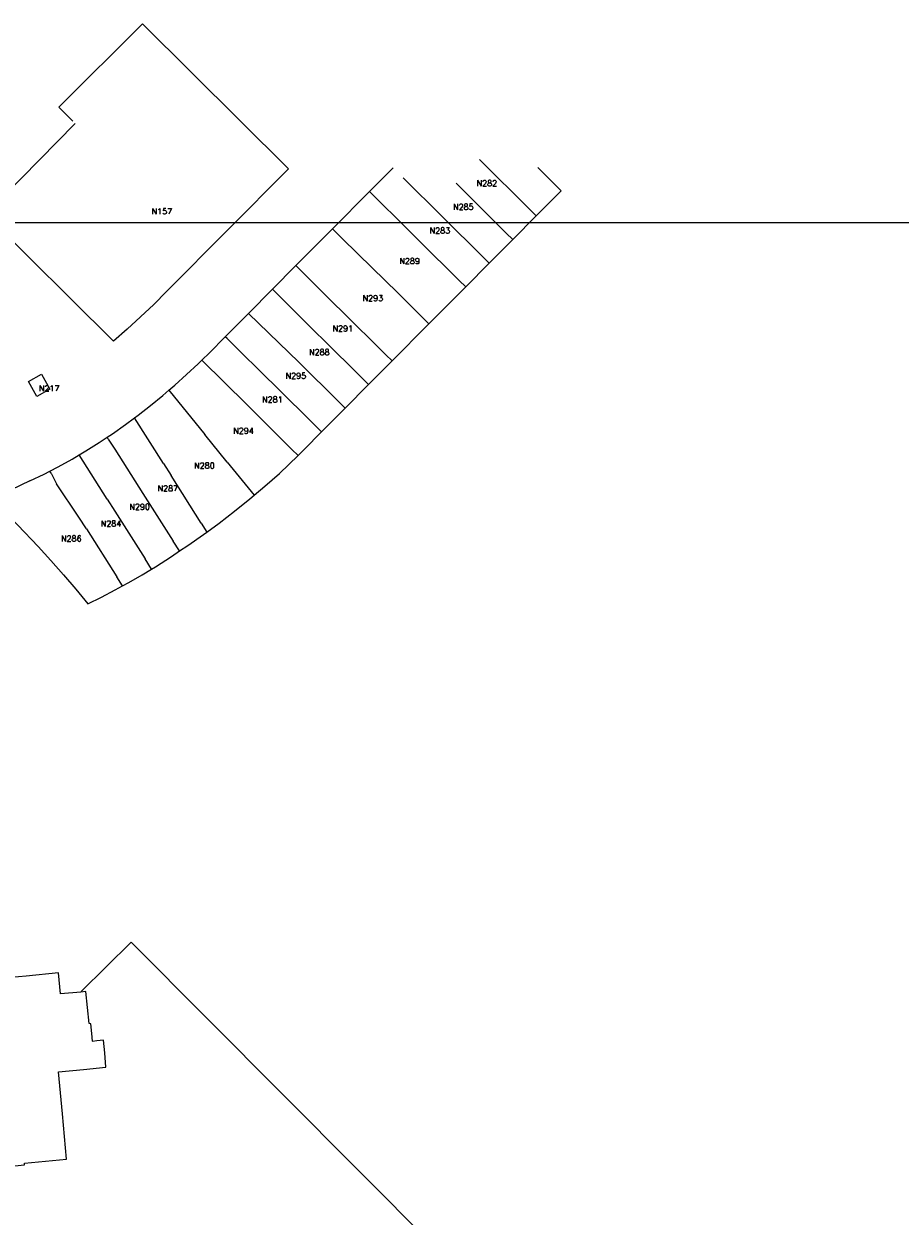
# Model space of a CAD drawing. Header units: metres. Extents: x 106308 to 107308, y 445607 to 446552.
# Tile 7 of 21: x 106594 to 106744, y 446226 to 446430. Entities that reach past the tile are written whole.
import ezdxf
from ezdxf.enums import TextEntityAlignment as Align

# ---------------------------------------------------------------- set-up
doc = ezdxf.new("R2010")
doc.units = ezdxf.units.M
doc.header["$MEASUREMENT"] = 0
doc.layers.add('Definitief', color=62, linetype='Continuous', lineweight=0)
doc.layers.add('perceelnummer', color=62, linetype='Continuous', lineweight=0)
doc.styles.get("Standard").update_dxf_attribs({"font": 'romans.shx'})

msp = doc.modelspace()

# ---------------------------------------------------------------- linework, layer by layer
at = {"linetype": 'Continuous', "lineweight": 0, "flags": 128}
msp.add_lwpolyline([(107294.765, 445804.217), (106441.121, 445804.217), (106441.121, 446395.971), (107294.765, 446395.971)], close=True, dxfattribs=at)
msp.add_lwpolyline([(107294.765, 445804.217), (106441.121, 445804.217), (106441.121, 446395.971), (107294.765, 446395.971)], close=True, dxfattribs=at)
at = {"layer": 'Definitief'}
for p, q in [((106653.058, 446401.274), (106657.076, 446405.326)), ((106680.45, 446398.208), (106671.875, 446406.721)), ((106685.798, 446401.405), (106681.798, 446405.385)), ((106658.798, 446403.626), (106665.561, 446396.904)), ((106646.715, 446394.877), (106653.058, 446401.274)), ((106653.058, 446401.274), (106659.821, 446394.547)), ((106676.427, 446394.156), (106667.852, 446402.669)), ((106681.546, 446397.12), (106685.798, 446401.405)), ((106665.561, 446396.904), (106672.414, 446390.087)), ((106677.524, 446393.067), (106681.546, 446397.12)), ((106680.45, 446398.208), (106681.546, 446397.12)), ((106646.985, 446394.61), (106646.715, 446394.877)), ((106646.985, 446394.61), (106648.437, 446393.177)), ((106653.523, 446388.216), (106648.437, 446393.177)), ((106661.534, 446392.843), (106659.821, 446394.547)), ((106661.534, 446392.843), (106668.399, 446386.041)), ((106673.497, 446389.01), (106677.524, 446393.067)), ((106676.427, 446394.156), (106677.524, 446393.067)), ((106636.455, 446384.544), (106640.468, 446388.584)), ((106647.252, 446381.839), (106640.468, 446388.584)), ((106669.484, 446384.966), (106673.497, 446389.01)), ((106673.497, 446389.01), (106672.414, 446390.087)), ((106657.871, 446383.926), (106653.523, 446388.216)), ((106632.334, 446380.396), (106636.455, 446384.544)), ((106636.737, 446384.263), (106636.455, 446384.544)), ((106663.203, 446378.638), (106669.484, 446384.966)), ((106669.484, 446384.966), (106668.399, 446386.041)), ((106636.737, 446384.263), (106638.188, 446382.828)), ((106644.105, 446376.936), (106638.188, 446382.828)), ((106662.131, 446379.701), (106657.871, 446383.926)), ((106628.397, 446376.433), (106632.334, 446380.396)), ((106632.334, 446380.396), (106639.229, 446373.727)), ((106647.252, 446381.839), (106648.117, 446380.979)), ((106655.821, 446373.34), (106648.117, 446380.979)), ((106662.131, 446379.701), (106663.203, 446378.638)), ((106625.675, 446373.693), (106628.397, 446376.433)), ((106628.699, 446376.131), (106628.397, 446376.433)), ((106644.105, 446376.936), (106644.947, 446376.128)), ((106628.699, 446376.131), (106630.143, 446374.691)), ((106630.143, 446374.691), (106635.204, 446369.668)), ((106644.947, 446376.128), (106651.785, 446369.326)), ((106624.389, 446372.429), (106625.675, 446373.693)), ((106624.389, 446372.429), (106632.063, 446364.818)), ((106640.936, 446372.076), (106639.229, 446373.727)), ((106652.884, 446368.225), (106656.896, 446372.274)), ((106655.821, 446373.34), (106656.896, 446372.274)), ((106640.936, 446372.076), (106647.78, 446365.27)), ((106594.74, 446368.778), (106596.956, 446370.036)), ((106596.165, 446366.209), (106594.74, 446368.778)), ((106596.956, 446370.036), (106598.399, 446367.426)), ((106635.204, 446369.668), (106636.912, 446368.008)), ((106648.876, 446364.18), (106652.884, 446368.225)), ((106652.884, 446368.225), (106651.785, 446369.326)), ((106598.399, 446367.426), (106596.165, 446366.209)), ((106618.761, 446367.287), (106624.91, 446359.687)), ((106636.912, 446368.008), (106643.775, 446361.214)), ((106632.915, 446363.973), (106632.063, 446364.818)), ((106632.915, 446363.973), (106639.77, 446357.158)), ((106644.866, 446360.134), (106648.876, 446364.18)), ((106648.876, 446364.18), (106647.78, 446365.27)), ((106611.313, 446361.403), (106612.874, 446362.563)), ((106617.838, 446354.73), (106612.874, 446362.563)), ((106609.102, 446359.833), (106611.313, 446361.403)), ((106641.888, 446357.129), (106644.866, 446360.134)), ((106644.866, 446360.134), (106643.775, 446361.214)), ((106608.187, 446359.221), (106609.102, 446359.833)), ((106608.396, 446358.905), (106608.187, 446359.221)), ((106608.396, 446358.905), (106609.522, 446357.204)), ((106628.735, 446354.959), (106624.91, 446359.687)), ((106608.2, 446348.623), (106603.4, 446356.198)), ((106609.522, 446357.204), (106614.309, 446349.632)), ((106637.665, 446353.041), (106640.83, 446356.105)), ((106640.83, 446356.105), (106639.77, 446357.158)), ((106640.83, 446356.105), (106641.888, 446357.129)), ((106617.838, 446354.73), (106619.132, 446352.688)), ((106628.735, 446354.959), (106633.319, 446349.293)), ((106598.61, 446353.076), (106598.422, 446353.442)), ((106598.61, 446353.076), (106599.538, 446351.266)), ((106624.285, 446344.523), (106619.132, 446352.688)), ((106635.151, 446350.835), (106637.665, 446353.041)), ((106603.375, 446345.562), (106599.538, 446351.266)), ((106633.319, 446349.293), (106635.151, 446350.835)), ((106588.525, 446348.769), (106596.388, 446340.536)), ((106608.2, 446348.623), (106609.494, 446346.581)), ((106614.309, 446349.632), (106619.497, 446341.472)), ((106629.992, 446346.58), (106632.593, 446348.681)), ((106632.593, 446348.681), (106633.319, 446349.293)), ((106609.494, 446346.581), (106614.673, 446338.417)), ((106627.348, 446344.532), (106629.992, 446346.58)), ((106604.657, 446343.533), (106603.375, 446345.562)), ((106624.285, 446344.523), (106625.244, 446343.003)), ((106625.244, 446343.003), (106627.348, 446344.532)), ((106604.657, 446343.533), (106609.85, 446335.361)), ((106619.215, 446338.851), (106620.581, 446339.767)), ((106620.581, 446339.767), (106619.497, 446341.472)), ((106615.784, 446336.665), (106614.673, 446338.417)), ((106616.435, 446337.06), (106619.215, 446338.851)), ((106615.784, 446336.665), (106616.435, 446337.06)), ((106610.845, 446333.795), (106609.85, 446335.361)), ((106603.769, 446264.385), (106603.693, 446264.309)), ((106605.693, 446255.885), (106605.696, 446255.859))]:
    msp.add_line(p, q, dxfattribs=at)
at = {"layer": 'Definitief', "flags": 128}
for points in [[(106602.338, 446413.3), (106599.961, 446415.696), (106614.221, 446429.951), (106639.208, 446405.17), (106618.365, 446384.137)], [(106609.287, 446375.638), (106587.371, 446397.36), (106602.74, 446412.895)], [(106640.468, 446388.584), (106644.096, 446392.236), (106646.715, 446394.877)], [(106618.365, 446384.137), (106616.153, 446381.951), (106613.902, 446379.806), (106611.613, 446377.701), (106609.287, 446375.638)], [(106656.896, 446372.274), (106663.038, 446378.471), (106663.203, 446378.638)], [(106618.761, 446367.287), (106619.763, 446368.144), (106621.776, 446369.949), (106623.747, 446371.798), (106624.389, 446372.429)], [(106612.874, 446362.563), (106613.483, 446363.015), (106615.615, 446364.677), (106617.709, 446366.387), (106618.761, 446367.287)], [(106603.4, 446356.198), (106604.553, 446356.881), (106606.848, 446358.326), (106608.187, 446359.221)], [(106598.422, 446353.442), (106599.848, 446354.183), (106602.219, 446355.499), (106603.4, 446356.198)], [(106595.002, 446351.75), (106591.771, 446350.242), (106588.525, 446348.769)], [(106595.002, 446351.75), (106597.442, 446352.933), (106598.422, 446353.442)], [(106620.581, 446339.767), (106621.962, 446340.694), (106624.673, 446342.588), (106625.244, 446343.003)], [(106596.388, 446340.536), (106598.576, 446338.139), (106600.722, 446335.704), (106602.825, 446333.233), (106604.886, 446330.726)], [(106610.845, 446333.795), (106611.9, 446334.373), (106614.182, 446335.692), (106615.784, 446336.665)], [(106604.886, 446330.726), (106607.251, 446331.89), (106609.589, 446333.106), (106610.845, 446333.795)], [(106677.033, 446207.764), (106612.292, 446272.852), (106603.769, 446264.385)], [(106603.693, 446264.309), (106600.225, 446263.989), (106599.867, 446267.581), (106594.361, 446267.048), (106591.739, 446266.81), (106585.823, 446266.227), (106585.878, 446265.63), (106577.492, 446264.82), (106577.799, 446261.841), (106574.536, 446261.544), (106570.162, 446261.138)], [(106605.693, 446255.885), (106605.563, 446257.209), (106605.401, 446258.879), (106605.097, 446258.914), (106604.576, 446264.391), (106603.693, 446264.309)], [(106594.045, 446235.041), (106601.239, 446235.72), (106600.565, 446243.477), (106599.886, 446250.637), (106604.138, 446251.047), (106607.989, 446251.465), (106607.784, 446253.902), (106607.588, 446256.08)], [(106607.588, 446256.08), (106606.445, 446255.942), (106605.696, 446255.859)], [(106586.344, 446234.334), (106586.372, 446234.021), (106590.233, 446234.361), (106594.072, 446234.738), (106594.045, 446235.041)]]:
    msp.add_lwpolyline(points, dxfattribs=at)

# ---------------------------------------------------------------- texts
at = {"layer": 'perceelnummer', "linetype": 'Continuous', "lineweight": 0}
for s, p in [('N282', (106671.346, 446403.184)), ('N285', (106667.334, 446399.136)), ('N157', (106615.787, 446398.388)), ('N283', (106663.322, 446395.087)), ('N289', (106658.149, 446389.866)), ('N293', (106651.856, 446383.515)), ('N291', (106646.725, 446378.337)), ('N288', (106642.713, 446374.288)), ('N295', (106638.701, 446370.239)), ('N217', (106596.527, 446368.086)), ('N281', (106634.688, 446366.191)), ('N294', (106629.747, 446360.827)), ('N280', (106623.064, 446354.87)), ('N287', (106616.802, 446350.98)), ('N290', (106612.004, 446347.836)), ('N284', (106607.104, 446344.954)), ('N286', (106600.312, 446342.398))]:
    msp.add_text(s, height=1, dxfattribs=at).set_placement(p, align=Align.TOP_LEFT)

doc.saveas('drawing.dxf')
